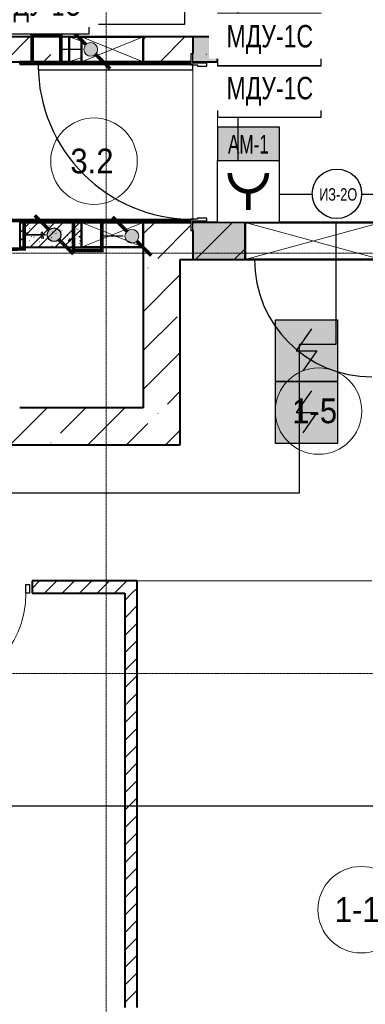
# Model space of a CAD drawing. Header units: millimetres. Extents: x -816133 to 919604, y 87941 to 147341.
# Tile 130 of 201: x -9952 to -7155, y 121299 to 129264. Entities that reach past the tile are written whole.
import ezdxf
from ezdxf.enums import TextEntityAlignment as Align

# ---------------------------------------------------------------- set-up
doc = ezdxf.new("R2010")
doc.units = ezdxf.units.MM
doc.set_wipeout_variables(frame=1)
doc.linetypes.add('ADSK_Линия сетки', pattern=[25, 20, -2.5, 0, -2.5])
doc.linetypes.add('Линия сетки', pattern=[25, 20, -2.5, 0, -2.5])
for name, color, linetype, lineweight in [('_АПС_Оборудование', 1, 'Continuous', 30), ('A-010-A_ROOM', 7, 'Continuous', 20), ('A-200-M_WALL', 7, 'Continuous', 18), ('A-200-M_WALL_EXT', 7, 'Continuous', 18), ('A-200-M_WALL_INT', 7, 'Continuous', 18), ('A-200-M_WALL_PAT', 7, 'Continuous', 40), ('A-314-M_WINDOW', 7, 'Continuous', 18), ('A-325-M_DOOR', 7, 'Continuous', 18), ('A-325-M_DOOR__FRAME', 7, 'Continuous', 30), ('A-325-M_DOOR_OPENING', 7, 'Continuous', 18), ('A-325-M_DOOR_PANEL', 7, 'Continuous', 30), ('RC-Извещатели_пожарные', 1, 'Continuous', 30), ('Z-030-M_GRID', 7, 'Continuous', 9), ('Z-060-M_DETAIL', 7, 'Continuous', 18), ('Воздуховоды', 7, 'Continuous', 18), ('ОС', 5, 'Continuous', 25), ('СОУЭ', 1, 'Continuous', 30), ('СС-011-ПОЖ-СИГНАЛИЗАЦИЯ', 1, 'Continuous', 30), ('УГО АПС и АПЗ$0$_АПС_Оборудование', 1, 'Continuous', 30), ('УГО АПС и АПЗ$0$СС-011-ПОЖ-СИГНАЛИЗАЦИЯ', 1, 'Continuous', 30)]:
    doc.layers.add(name, color=color, linetype=linetype, lineweight=lineweight)
for name, color, linetype in [('EI_HATCH_GALV', 7, 'Continuous'), ('АПС', 5, 'Continuous'), ('ССПС', 5, 'Continuous')]:
    doc.layers.add(name, color=color, linetype=linetype)
doc.styles.add('1111', font='ARIALN.TTF')
doc.styles.add('Arial Narrow', font='ARIALN.TTF', dxfattribs={"width": 0.9, "height": 600})
doc.styles.add('Arial_2', font='arial.ttf', dxfattribs={"width": 0.9, "height": 400})
doc.styles.get("Standard").update_dxf_attribs({"font": 'isocpeur.ttf', "width": 0.9})

# ---------------------------------------------------------------- blocks, each defined once
blk = doc.blocks.new('10эт')
at = {"layer": 'A-200-M_WALL_PAT', "lineweight": 18}
blk.add_hatch(color=9, dxfattribs=at).paths.add_polyline_path([(351751.7, 127801.1), (351951.7, 127801.1), (351951.7, 128001.1), (351751.7, 128001.1), (351751.7, 127866.1)])
h = blk.add_hatch(color=9, dxfattribs=at)
h.paths.add_polyline_path([(354151.7, 126201.1), (354151.7, 126501.1), (353276.5, 126501.1), (353276.5, 126201.1)])
h.paths.add_polyline_path([(352176.5, 126201.1), (352176.5, 126501.1), (351751.7, 126501.1), (351751.7, 126201.1)])
at = {"layer": 'A-010-A_ROOM', "color": 9}
for centre in [(350953.3, 126996.1), (352770.7, 124975), (353115.4, 120941.2)]:
    blk.add_circle(centre, 350, dxfattribs=at)
at = {"layer": 'A-200-M_WALL', "color": 9, "lineweight": 40}
for p, q in [((351751.7, 128001.1), (351751.7, 127866.1)), ((351951.7, 128001.1), (351751.7, 128001.1)), ((351951.7, 127801.1), (351951.7, 128001.1)), ((350351.7, 127786.1), (351736.7, 127786.1)), ((351866.7, 127801.1), (351951.7, 127801.1)), ((351731.7, 126516.1), (350351.7, 126516.1)), ((352176.5, 126501.1), (351866.7, 126501.1)), ((351751.7, 126436.1), (351751.7, 126201.1)), ((351751.7, 126201.1), (352176.5, 126201.1))]:
    blk.add_line(p, q, dxfattribs=at)
at = {"layer": 'A-200-M_WALL', "color": 9}
for p, q in [((353201.7, 123601.5), (351301.7, 123601.5)), ((351301.7, 123601.5), (353201.7, 123601.5)), ((351301.7, 123601.1), (351301.7, 123601.5)), ((353201.7, 123600.7), (351301.7, 123600.7)), ((351301.7, 123600.7), (353201.7, 123600.7))]:
    blk.add_line(p, q, dxfattribs=at)
at = {"layer": 'A-200-M_WALL_EXT', "color": 9, "lineweight": 40}
for p, q in [((350751.7, 128001.1), (345511.7, 128001.1)), ((351951.7, 128001.1), (351351.7, 128001.1)), ((351951.7, 127801.1), (351951.7, 128001.1)), ((350266.7, 127801.1), (350751.7, 127801.1)), ((351351.7, 127801.1), (351736.7, 127801.1)), ((351866.7, 127801.1), (351951.7, 127801.1)), ((351736.7, 126501.1), (351351.7, 126501.1)), ((352176.5, 126501.1), (351866.7, 126501.1)), ((351351.7, 126301.1), (351351.7, 126201.1)), ((351351.7, 126201.1), (351351.7, 125001.1)), ((351651.7, 125001.1), (351651.7, 126201.1)), ((351651.7, 126201.1), (352176.5, 126201.1)), ((351351.7, 125001.1), (350351.7, 125001.1)), ((351651.7, 124701.1), (351651.7, 125001.1)), ((345511.7, 124701.1), (351651.7, 124701.1))]:
    blk.add_line(p, q, dxfattribs=at)
at = {"layer": 'A-200-M_WALL_INT', "color": 9, "lineweight": 40}
for p, q in [((350751.7, 127801.1), (350351.7, 127801.1)), ((350351.7, 127801.1), (350351.7, 127781.1)), ((350351.7, 127781.1), (351736.7, 127781.1)), ((351736.7, 127801.1), (351351.7, 127801.1)), ((351731.7, 126521.1), (350351.7, 126521.1)), ((350851.7, 126501.1), (350351.7, 126501.1)), ((350351.7, 126501.1), (350351.7, 126301.1)), ((350351.7, 126501.1), (350851.7, 126501.1)), ((351351.7, 126501.1), (351731.7, 126501.1)), ((351731.7, 126501.1), (351731.7, 126521.1)), ((350351.7, 126301.1), (350851.7, 126301.1)), ((351301.7, 123601.1), (350451.7, 123601.1)), ((350451.7, 123601.1), (350451.7, 123501.1)), ((351301.7, 123501.1), (351301.7, 123601.1)), ((350451.7, 123501.1), (351201.7, 123501.1)), ((351201.7, 123501.1), (351201.7, 120151.1)), ((351301.7, 120151.1), (351301.7, 123501.1))]:
    blk.add_line(p, q, dxfattribs=at)
at = {"layer": 'A-200-M_WALL_PAT', "color": 9, "linetype": 'Continuous', "lineweight": 9}
for p, q in [((350230.9, 127801.1), (350430.9, 128001.1)), ((351351.7, 127978.9), (351373.8, 128001.1)), ((351488.1, 127801.1), (351688.1, 128001.1)), ((350682.7, 127938.5), (350685.1, 127940.9)), ((351939.9, 127938.5), (351951.7, 127950.3)), ((350545.2, 127801.1), (350604.1, 127860)), ((351861.4, 127860), (351863.7, 127862.3)), ((350351.7, 126417.7), (350435.1, 126501.1)), ((350351.7, 126350.3), (350502.5, 126501.1)), ((350351.7, 126489), (350351.8, 126488.9)), ((350437.2, 126301.1), (350637.2, 126501.1)), ((350504.5, 126301.1), (350704.5, 126501.1)), ((350639.2, 126301.1), (350839.2, 126501.1)), ((350662.7, 126501.1), (350664.7, 126499.7)), ((350664.9, 126498.4), (350665.8, 126501.1)), ((350742.9, 126493.5), (350745.6, 126495.5)), ((351351.7, 126407.4), (351445.4, 126501.1)), ((351751.7, 126493.1), (351759.7, 126501.1)), ((351774, 126201.1), (352074, 126501.1)), ((350393.4, 126411.6), (350408.6, 126401.4)), ((350393.6, 126411.4), (350414.9, 126419.6)), ((350408.8, 126400.1), (350415, 126418.5)), ((350432.5, 126452.5), (350435.1, 126454.6)), ((350512.5, 126398.8), (350536.3, 126423.6)), ((350539.4, 126395.8), (350536, 126424.8)), ((350589, 126474), (350591.6, 126476)), ((350615.8, 126422.6), (350619.1, 126423)), ((350643.5, 126415), (350646, 126412.7)), ((350692.4, 126432.7), (350695.8, 126433.1)), ((350706.6, 126301.1), (350851.7, 126446.2)), ((350807.9, 126447.9), (350811.2, 126448.3)), ((350821.3, 126445.5), (350823.7, 126443.3)), ((351468.5, 126209.8), (351736.7, 126478.1)), ((350423.6, 126397.3), (350427, 126397.7)), ((350428.8, 126351), (350431.4, 126353.1)), ((350445.1, 126386.2), (350447.9, 126384.4)), ((350465.7, 126384.5), (350468.2, 126382.2)), ((350509.4, 126345.2), (350512.2, 126343.4)), ((350512.5, 126399), (350539.6, 126394.7)), ((350526.6, 126372.5), (350544.8, 126370.9)), ((350526.8, 126372.5), (350541.5, 126390)), ((350545, 126369.8), (350541.5, 126388.9)), ((350585.3, 126372.5), (350587.9, 126374.5)), ((350607.8, 126379.3), (350610.6, 126377.5)), ((350672.1, 126338.4), (350674.9, 126336.6)), ((350727.7, 126327.7), (350731, 126328.1)), ((350739.2, 126392), (350741.9, 126394.1)), ((350745.2, 126353.4), (350763.4, 126351.8)), ((350745.4, 126353.4), (350760.1, 126370.9)), ((350763.6, 126350.6), (350760.1, 126369.7)), ((350770.5, 126372.4), (350773.3, 126370.6)), ((350831.5, 126387.2), (350846.6, 126377)), ((350831.6, 126387), (350851.7, 126394.7)), ((350834.8, 126331.5), (350837.6, 126329.7)), ((350837.8, 126348.4), (350851.7, 126362.9)), ((350837.8, 126348.5), (350851.7, 126346.3)), ((350846.8, 126375.7), (350851.7, 126390.2)), ((350535.6, 126302.4), (350539, 126302.8)), ((350612.3, 126312.5), (350615.6, 126312.9)), ((350841.3, 126301.1), (350851.7, 126311.5)), ((352088.3, 126201.1), (352175.7, 126288.4)), ((351389.9, 126131.3), (351392.3, 126133.6)), ((351351.7, 125778.8), (351651.7, 126078.8)), ((351351.7, 125464.5), (351625.6, 125738.4)), ((351351.7, 125150.1), (351651.7, 125450.1)), ((351547.1, 125031.2), (351651.7, 125135.8)), ((350274, 124701.1), (350574, 125001.1)), ((350682.7, 124795.4), (350888.3, 125001.1)), ((350902.6, 124701.1), (351202.6, 125001.1)), ((351468.5, 124952.6), (351470.8, 124955)), ((351216.9, 124701.1), (351389.9, 124874)), ((351531.2, 124701.1), (351651.7, 124821.5)), ((350604.1, 124716.9), (350606.5, 124719.2)), ((350451.7, 123540.9), (350511.8, 123601.1)), ((350553.3, 123501.1), (350653.3, 123601.1)), ((350694.7, 123501.1), (350794.7, 123601.1)), ((350836.1, 123501.1), (350936.1, 123601.1)), ((350977.5, 123501.1), (351077.5, 123601.1)), ((351119, 123501.1), (351219, 123601.1)), ((351260.4, 123501.1), (351301.7, 123542.4)), ((351201.7, 123442.4), (351260.4, 123501.1)), ((351201.7, 123301), (351301.7, 123401)), ((351201.7, 123159.5), (351301.7, 123259.5)), ((351201.7, 123018.1), (351301.7, 123118.1)), ((351201.7, 122876.7), (351301.7, 122976.7)), ((351201.7, 122735.3), (351301.7, 122835.3)), ((351201.7, 122593.9), (351301.7, 122693.9)), ((351201.7, 122452.4), (351301.7, 122552.4)), ((351201.7, 122311), (351301.7, 122411)), ((351201.7, 122169.6), (351301.7, 122269.6)), ((351201.7, 122028.2), (351301.7, 122128.2)), ((351201.7, 121886.8), (351301.7, 121986.8)), ((351201.7, 121745.3), (351301.7, 121845.3)), ((351201.7, 121603.9), (351301.7, 121703.9)), ((351201.7, 121462.5), (351301.7, 121562.5)), ((351201.7, 121321.1), (351301.7, 121421.1)), ((351201.7, 121179.7), (351301.7, 121279.7)), ((351201.7, 121038.2), (351301.7, 121138.2)), ((351201.7, 120896.8), (351301.7, 120996.8)), ((351201.7, 120755.4), (351301.7, 120855.4)), ((351201.7, 120614), (351301.7, 120714)), ((351201.7, 120472.5), (351301.7, 120572.5)), ((351201.7, 120331.1), (351301.7, 120431.1)), ((351201.7, 120189.7), (351301.7, 120289.7))]:
    blk.add_line(p, q, dxfattribs=at)
at = {"layer": 'A-314-M_WINDOW', "color": 9, "lineweight": 50}
for p, q in [((350751.7, 127801.1), (350751.7, 128001.1)), ((350751.7, 128001.1), (350851.7, 128001.1)), ((350851.7, 127801.1), (350851.7, 128001.1)), ((350851.7, 128001.1), (351351.7, 128001.1)), ((351351.7, 128001.1), (351351.7, 127801.1)), ((350851.7, 127801.1), (350751.7, 127801.1)), ((351351.7, 127801.1), (350851.7, 127801.1)), ((350851.7, 126301.1), (350851.7, 126501.1)), ((350851.7, 126501.1), (351351.7, 126501.1)), ((351351.7, 126501.1), (351351.7, 126301.1)), ((352176.5, 126201.1), (352176.5, 126501.1)), ((352176.5, 126501.1), (353276.5, 126501.1)), ((351351.7, 126301.1), (350851.7, 126301.1)), ((353276.5, 126201.1), (352176.5, 126201.1))]:
    blk.add_line(p, q, dxfattribs=at)
at = {"layer": 'A-325-M_DOOR', "color": 9, "lineweight": 30}
for p, q in [((351866.7, 127801.1), (351751.7, 127801.1)), ((351751.7, 127801.1), (351751.7, 127791.1)), ((351751.7, 127791.1), (351866.7, 127791.1)), ((351866.7, 127791.1), (351866.7, 127801.1)), ((351751.7, 126511.1), (351751.7, 126501.1)), ((351866.7, 126511.1), (351751.7, 126511.1)), ((351751.7, 126501.1), (351866.7, 126501.1)), ((351866.7, 126501.1), (351866.7, 126511.1)), ((350401.7, 123501.1), (350401.7, 123571.1)), ((350401.7, 123571.1), (350431.7, 123571.1)), ((350431.7, 123571.1), (350431.7, 123501.1)), ((350431.7, 123501.1), (350401.7, 123501.1))]:
    blk.add_line(p, q, dxfattribs=at)
at = {"layer": 'A-325-M_DOOR', "color": 9, "lineweight": 9}
blk.add_arc((349601.7, 123501.1), 800, 270, 0, dxfattribs=at)
at = {"layer": 'A-325-M_DOOR__FRAME', "color": 9}
for p, q in [((351751.7, 127866.1), (351736.7, 127866.1)), ((351736.7, 127866.1), (351736.7, 127776.1)), ((351751.7, 127791.1), (351751.7, 127866.1)), ((351736.7, 127776.1), (351791.7, 127776.1)), ((351866.7, 127791.1), (351751.7, 127791.1)), ((351791.7, 127776.1), (351791.7, 127766.1)), ((351791.7, 127766.1), (351866.7, 127766.1)), ((351866.7, 127766.1), (351866.7, 127791.1)), ((351791.7, 126526.1), (351736.7, 126526.1)), ((351736.7, 126526.1), (351736.7, 126436.1)), ((351751.7, 126436.1), (351751.7, 126511.1)), ((351751.7, 126511.1), (351866.7, 126511.1)), ((351866.7, 126536.1), (351791.7, 126536.1)), ((351791.7, 126536.1), (351791.7, 126526.1)), ((351866.7, 126511.1), (351866.7, 126536.1)), ((351736.7, 126436.1), (351751.7, 126436.1))]:
    blk.add_line(p, q, dxfattribs=at)
at = {"layer": 'A-325-M_DOOR_OPENING', "color": 9}
for p, q in [((351751.7, 127801.1), (351751.7, 126501.1)), ((351951.7, 127801.1), (351951.7, 126501.1))]:
    blk.add_line(p, q, dxfattribs=at)
at = {"layer": 'A-325-M_DOOR_PANEL', "color": 9}
for p, q in [((351751.7, 127776.1), (350501.7, 127776.1)), ((350501.7, 127776.1), (350501.7, 127736.1)), ((351751.7, 127736.1), (351751.7, 127776.1)), ((350501.7, 127736.1), (351751.7, 127736.1))]:
    blk.add_line(p, q, dxfattribs=at)
for centre, radius in [((351751.7, 127776.1), 1250), ((353201.5, 126201.1), 950)]:
    blk.add_arc(centre, radius, 180, 270, dxfattribs=at)
at = {"layer": 'Z-030-M_GRID', "color": 9, "linetype": 'Линия сетки'}
blk.add_line((351051.7, 116076.8), (351051.7, 137026.1), dxfattribs=at)
at = {"layer": 'Z-030-M_GRID', "color": 9, "linetype": 'ADSK_Линия сетки'}
for p, q in [((358421.7, 126251.1), (308438.4, 126251.1)), ((358421.7, 122851.1), (308438.4, 122851.1))]:
    blk.add_line(p, q, dxfattribs=at)
at = {"layer": 'Z-060-M_DETAIL', "color": 9}
for p, q in [((350751.7, 128001.1), (350751.7, 127801.1)), ((350851.7, 128001.1), (350751.7, 128001.1)), ((350751.7, 128001.1), (350851.7, 127967.7)), ((350851.7, 127801.1), (350851.7, 128001.1)), ((351351.7, 128001.1), (350851.7, 128001.1)), ((350851.7, 127801.1), (351351.7, 128001.1)), ((351351.7, 127801.1), (350851.7, 128001.1)), ((351351.7, 127801.1), (351351.7, 128001.1)), ((350851.7, 127834.4), (350751.7, 127801.1)), ((350751.7, 127801.1), (350851.7, 127801.1)), ((350851.7, 127801.1), (351351.7, 127801.1)), ((350851.7, 126501.1), (350851.7, 126301.1)), ((351351.7, 126501.1), (350851.7, 126501.1)), ((351351.7, 126501.1), (350851.7, 126301.1)), ((350851.7, 126501.1), (351351.7, 126301.1)), ((351351.7, 126501.1), (351351.7, 126301.1)), ((352176.5, 126201.1), (352176.5, 126501.1)), ((353276.5, 126501.1), (352176.5, 126501.1)), ((352176.5, 126201.1), (353276.5, 126501.1)), ((353276.5, 126201.1), (352176.5, 126501.1)), ((350851.7, 126301.1), (351351.7, 126301.1)), ((352176.5, 126201.1), (353276.5, 126201.1))]:
    blk.add_line(p, q, dxfattribs=at)
at = {"layer": 'A-010-A_ROOM', "color": 9, "lineweight": 30, "style": 'Arial_2', "width": 0.9}
for s, p in [('3.2', (350762, 126897.8)), ('1-5', (352556.8, 124876.7)), ('1-1', (352901.5, 120842.9))]:
    blk.add_text(s, height=200, dxfattribs=at).set_placement(p)
blk = doc.blocks.new('RC-UGO-IRA-01')
at = {"layer": 'RC-Извещатели_пожарные'}
blk.add_attdef('PSTN', text='', height=1.5, dxfattribs=at).set_placement((2.5, 2.5), align=Align.BOTTOM_CENTER)
blk.add_wipeout([(2.5, 2.5), (2.5, -2.5), (-2.5, -2.5), (-2.5, 2.5)]).dxf.layer = 'RC-Извещатели_пожарные'
blk.add_wipeout([(-2.5, -2.5), (-2.5, 2.5), (2.5, 2.5), (2.5, -2.5)]).dxf.layer = 'RC-Извещатели_пожарные'
at = {"layer": 'RC-Извещатели_пожарные', "ltscale": 30}
blk.add_lwpolyline([(2.5, 2.5), (2.5, -2.5), (-2.5, -2.5), (-2.5, 2.5)], close=True, dxfattribs=at)
at = {"layer": 'RC-Извещатели_пожарные', "ltscale": 30, "const_width": 0.375}
blk.add_lwpolyline([(-1.5, 1.5, 1), (1.5, 1.5, 1)], format="xyb", dxfattribs=at)
blk.add_lwpolyline([(0, 0), (0, -1.5)], dxfattribs=at)
blk = doc.blocks.new('_МДУ')
at = {"color": 1}
blk.add_wipeout([(-350, 175), (350, 175), (350, -175), (-350, -175)], dxfattribs=at)
at = {"layer": 'АПС', "color": 1, "lineweight": 30, "ltscale": 200}
blk.add_lwpolyline([(350, 175), (-350, 175), (-350, -175), (350, -175)], close=True, dxfattribs=at)
at = {"layer": 'АПС', "color": 0, "lineweight": 30, "ltscale": 200, "insert": (3.3, -0.1), "char_height": 150.98, "width": 668.294, "attachment_point": 5, "style": 'Arial Narrow', "bg_fill": 2}
blk.add_mtext('МДУ-1С', dxfattribs=at)
blk = doc.blocks.new('ИП 212-64 прот.R3')
at = {"layer": 'EI_HATCH_GALV', "lineweight": 30, "true_color": 0xffffff}
h = blk.add_hatch(color=7, dxfattribs=at)
h.dxf.hatch_style = 1
h.paths.add_polyline_path([(-2.5, 2.5), (2.5, 2.5), (2.5, -2.5), (-2.5, -2.5)])
at = {"color": 1, "linetype": 'ByBlock', "lineweight": -2}
for p, q in [((0.397, 1.766), (-0.83, 0)), ((-0.83, 0), (0.829, 0)), ((0.829, 0), (-0.306, -1.637))]:
    blk.add_line(p, q, dxfattribs=at)
at = {"color": 1, "linetype": 'ByBlock', "lineweight": -2, "ltscale": 0.1}
blk.add_lwpolyline([(-2.5, 2.5), (2.5, 2.5), (2.5, -2.5), (-2.5, -2.5)], close=True, dxfattribs=at)
blk = doc.blocks.new('УГО АПС и АПЗ$0$A$C0ED213A1')
blk.add_wipeout([(-199.9, -0.4), (0.1, -200.4), (200.1, -0.4), (0.1, 199.6)])
blk.add_circle((0.1, -0.4), 200)
at = {"layer": 'УГО АПС и АПЗ$0$СС-011-ПОЖ-СИГНАЛИЗАЦИЯ', "color": 1, "style": 'Arial Narrow', "width": 0.9}
blk.add_text('ИЗ-2О', height=100, dxfattribs=at).set_placement((-143.7, -55.5))
blk = doc.blocks.new('пд_выт')
at = {"layer": 'Воздуховоды', "true_color": 0xcd6928}
h = blk.add_hatch(color=32, dxfattribs=at)
h.dxf.hatch_style = 1
h.paths.add_polyline_path([(468770, -40557.8, 1), (468659.1, -40557.8, 1)])
at = {"layer": 'Воздуховоды', "color": 32, "lineweight": 30, "true_color": 0xcd6928}
blk.add_line((468645.3, -40557.8), (468472.3, -40558), dxfattribs=at)
at = {"layer": 'Воздуховоды', "color": 32, "true_color": 0xcd6928, "const_width": 29.5}
blk.add_lwpolyline([(468241.6, -40673.5), (468472.4, -40673.4), (468472.2, -40442.6), (468241.4, -40442.7)], close=True, dxfattribs=at)
for points in [[(468557.9, -40401.2), (468675.4, -40518.6)], [(468753.8, -40596.9), (468871.3, -40714.3)]]:
    blk.add_lwpolyline(points, dxfattribs=at)
at = {"layer": 'Воздуховоды', "color": 32, "true_color": 0xcd6928}
blk.add_circle((468714.6, -40557.8), 55.4, dxfattribs=at)
blk = doc.blocks.new('озк_пр')
at = {"layer": 'УГО АПС и АПЗ$0$_АПС_Оборудование', "ltscale": 200}
h = blk.add_hatch(color=1, dxfattribs=at)
h.dxf.hatch_style = 1
h.paths.add_polyline_path([(468761, -41723.3, 1), (468650.2, -41723.3, 1)])
at = {"color": 1, "const_width": 29.5}
blk.add_lwpolyline([(468548.9, -41566.6), (468666.5, -41684)], dxfattribs=at)
at = {"layer": 'УГО АПС и АПЗ$0$_АПС_Оборудование', "color": 1, "lineweight": 35, "ltscale": 200}
blk.add_line((468636.3, -41723.3), (468463.3, -41723.4), dxfattribs=at)
at = {"layer": 'УГО АПС и АПЗ$0$_АПС_Оборудование', "color": 1, "const_width": 29.5}
blk.add_lwpolyline([(468232.7, -41839), (468463.4, -41838.8), (468463.3, -41608), (468232.5, -41608.2)], close=True, dxfattribs=at)
blk.add_lwpolyline([(468744.8, -41762.4), (468862.4, -41879.8)], dxfattribs=at)
at = {"layer": 'УГО АПС и АПЗ$0$_АПС_Оборудование', "color": 1}
blk.add_circle((468705.6, -41723.3), 55.4, dxfattribs=at)
blk = doc.blocks.new('авфывыа')
at = {"lineweight": 40, "ltscale": 2, "true_color": 0xffffff}
h = blk.add_hatch(color=7, dxfattribs=at)
h.dxf.hatch_style = 1
h.paths.add_polyline_path([(287339.8, 199930.1), (287843.1, 199930.1), (287843.1, 200202), (287339.8, 200202)])
at = {"layer": 'ОС', "color": 1, "lineweight": 30}
blk.add_lwpolyline([(287843.1, 200202), (287339.8, 200202), (287339.8, 199930.1), (287843.1, 199930.1)], close=True, dxfattribs=at)
at = {"layer": 'ССПС', "color": 1, "lineweight": -2, "ltscale": 1000, "style": '1111', "width": 0.8}
blk.add_text('АМ-1', height=150.98, dxfattribs=at).set_placement((287424.9, 199987.5))

msp = doc.modelspace()

# ---------------------------------------------------------------- linework, layer by layer
at = {"layer": 'СС-011-ПОЖ-СИГНАЛИЗАЦИЯ'}
for points in [[(-8619.1, 129952.2), (-8619.1, 129224.3), (-21108.6, 129224.3), (-21108.6, 129785.2)], [(-2808.8, 129307.3), (-2808.8, 128555.8), (-5436, 128555.8), (-5436, 128931.4), (-5585.3, 128931.4), (-5585.3, 128635.3), (-5877.2, 128635.3), (-5877.2, 129203.3), (-7070.9, 129203.3), (-7070.9, 128798.8), (-6664.1, 128798.8), (-6664.1, 127848.7), (-8185.1, 127848.7), (-8185.1, 129474.9)]]:
    msp.add_lwpolyline(points, dxfattribs=at)
at = {"layer": 'СС-011-ПОЖ-СИГНАЛИЗАЦИЯ', "ltscale": 100}
msp.add_lwpolyline([(-7393.2, 127627.2), (-7393.2, 126636.9), (-7691.4, 126636.9), (-7691.4, 125432.7), (-12093.2, 125432.7), (-12093.2, 124727.2), (-13211, 124727.2), (-13211, 122845.7), (-14740.7, 122845.7), (-14740.7, 122169.5), (-10504.7, 122169.5), (-10504.7, 122904.5), (-4562.5, 122904.5)], dxfattribs=at)

# ---------------------------------------------------------------- block references
at = {"layer": 'СОУЭ', "color": 6, "xscale": 100, "yscale": 100, "zscale": 100}
for p in [(-7630.6, 126586.3), (-7630.6, 126086.3)]:
    msp.add_blockref('ИП 212-64 прот.R3', p, dxfattribs=at)
at = {"layer": 'СС-011-ПОЖ-СИГНАЛИЗАЦИЯ', "color": 9, "lineweight": 30}
msp.add_blockref('10эт', (-360303.7, 1122.9), dxfattribs=at)
at = {"layer": 'СС-011-ПОЖ-СИГНАЛИЗАЦИЯ', "lineweight": 30}
for name, p in [('пд_выт', (-478091.6, 169581.7)), ('озк_пр', (-478379.3, 169247.7)), ('пд_выт', (-477758.9, 168070))]:
    msp.add_blockref(name, p, dxfattribs=at)

# ---------------------------------------------------------------- next in the draw order: block references
at = {"layer": '_АПС_Оборудование', "color": 0, "lineweight": 30, "xscale": 1.2, "yscale": 1.2, "zscale": 1.2}
for p in [(-9810.6, 129360.4), (-7932, 128684.6)]:
    msp.add_blockref('_МДУ', p, dxfattribs=at)
at = {"layer": 'RC-Извещатели_пожарные', "xscale": 99.99999999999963, "yscale": 99.99999999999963, "zscale": 99.99999999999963, "rotation": 359.9525678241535}
msp.add_blockref('RC-UGO-IRA-01', (-8101.7, 127873.7), dxfattribs=at)
at = {"layer": 'УГО АПС и АПЗ$0$_АПС_Оборудование'}
msp.add_blockref('УГО АПС и АПЗ$0$A$C0ED213A1', (-7384.9, 127855.9), dxfattribs=at)

# ---------------------------------------------------------------- next in the draw order: block references
at = {"color": 6}
msp.add_blockref('авфывыа', (-295691.3, -71806.2), dxfattribs=at)
at = {"layer": '_АПС_Оборудование', "color": 0, "lineweight": 30, "xscale": 1.2, "yscale": 1.2, "zscale": 1.2}
msp.add_blockref('_МДУ', (-7932, 129104.6), dxfattribs=at)

doc.saveas('drawing.dxf')
